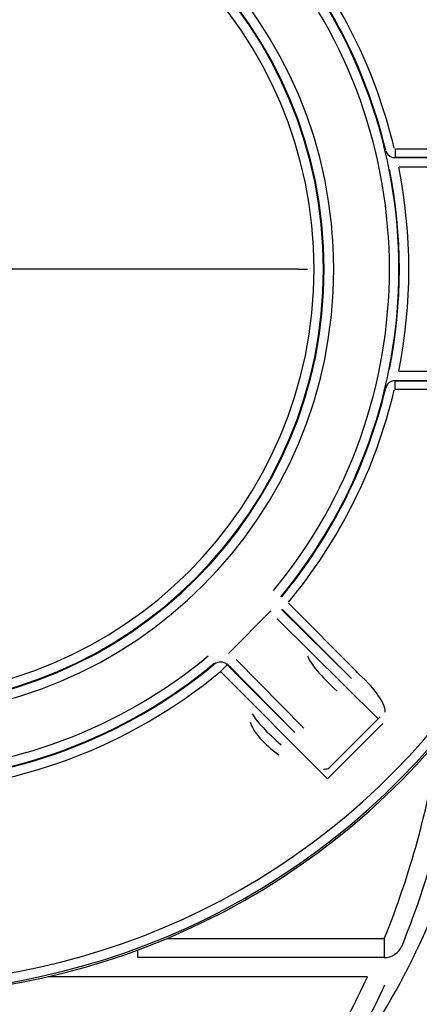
# Model space of a CAD drawing. Header units: inches. Extents: x 136.3 to 172.2, y 89.4 to 124.6.
# Tile 8 of 12: x 159.1 to 164.3, y 97.4 to 110.3. Entities that reach past the tile are written whole.
import ezdxf

# ---------------------------------------------------------------- set-up
doc = ezdxf.new("R2010")
doc.units = ezdxf.units.IN
doc.header["$MEASUREMENT"] = 0
doc.layers.add('N0', color=255, linetype='Continuous')

msp = doc.modelspace()

# ---------------------------------------------------------------- linework, layer by layer
at = {"layer": 'N0', "color": 255}
for p, q in [((164.012, 108.612), (164.012, 108.496)), ((164.012, 108.612), (169.836, 108.612)), ((164.012, 108.496), (169.999, 108.496)), ((169.836, 108.496), (164.012, 108.496)), ((169.999, 108.37), (164.063, 108.37)), ((162.741, 107.03), (158.957, 107.03)), ((162.741, 107.03), (162.859, 107.03)), ((164.063, 105.69), (169.999, 105.69)), ((169.999, 105.564), (164.012, 105.564)), ((164.012, 105.564), (169.836, 105.564)), ((164.012, 105.448), (164.012, 105.564)), ((169.836, 105.448), (164.012, 105.448)), ((162.611, 102.64), (163.52, 101.731)), ((161.822, 101.982), (162.379, 102.54)), ((162.519, 102.557), (163.438, 101.65)), ((163.438, 101.65), (162.53, 102.558)), ((163.792, 101.123), (162.46, 102.438)), ((161.715, 101.743), (161.803, 101.832)), ((161.803, 101.832), (162.693, 100.942)), ((162.693, 100.942), (161.804, 101.843)), ((161.923, 101.901), (162.812, 101)), ((163.125, 100.333), (161.715, 101.743)), ((163.854, 101.062), (163.125, 100.333)), ((163.138, 100.469), (163.792, 101.123)), ((161.016, 98.236), (163.871, 98.236)), ((163.871, 98.236), (163.871, 97.985)), ((160.629, 97.985), (160.629, 98.084)), ((163.871, 97.985), (160.629, 97.985)), ((163.652, 97.734), (159.449, 97.734))]:
    msp.add_line(p, q, dxfattribs=at)
for points in [[(162.859, 107.03, 2.052268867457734e-289, 2.052268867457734e-289, 0.067581), (162.758, 108.112, 2.052268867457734e-289, 2.052268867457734e-289, 0.048953), (162.443, 109.148, 2.052268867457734e-289, 2.052268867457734e-289, 0.049699), (161.932, 110.105, 2.052268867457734e-289, 2.052268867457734e-289, 0.04846), (161.244, 110.943, 2.052268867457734e-289, 2.052268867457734e-289, 0.049587), (160.405, 111.631, 2.052268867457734e-289, 2.052268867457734e-289, 0.048096), (159.45, 112.144, 2.052268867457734e-289, 2.052268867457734e-289, 0.049395), (158.411, 112.458, 2.052268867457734e-289, 2.052268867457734e-289, 0.043506), (157.331, 112.558, 2.052268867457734e-289, 2.052268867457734e-289, 0)], [(157.331, 112.44, 2.052268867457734e-289, 2.052268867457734e-289, -0.071718), (158.389, 112.342, 2.052268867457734e-289, 2.052268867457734e-289, -0.04939), (159.405, 112.034, 2.052268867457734e-289, 2.052268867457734e-289, -0.048087), (160.34, 111.533, 2.052268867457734e-289, 2.052268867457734e-289, -0.049581), (161.161, 110.86, 2.052268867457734e-289, 2.052268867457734e-289, -0.048449), (161.834, 110.039, 2.052268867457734e-289, 2.052268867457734e-289, -0.049693), (162.334, 109.103, 2.052268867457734e-289, 2.052268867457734e-289, -0.048939), (162.642, 108.09, 2.052268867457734e-289, 2.052268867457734e-289, -0.041757), (162.741, 107.03, 2.052268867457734e-289, 2.052268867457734e-289, 0)], [(164.002, 108.619, 2.052268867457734e-289, 2.052268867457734e-289, 0), (163.981, 108.614, 2.052268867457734e-289, 2.052268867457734e-289, 0), (163.96, 108.609, 2.052268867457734e-289, 2.052268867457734e-289, 0), (163.941, 108.605, 2.052268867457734e-289, 2.052268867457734e-289, 0), (163.924, 108.601, 2.052268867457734e-289, 2.052268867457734e-289, 0), (163.91, 108.597, 2.052268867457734e-289, 2.052268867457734e-289, 0), (163.899, 108.595, 2.052268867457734e-289, 2.052268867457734e-289, 0), (163.893, 108.593, 2.052268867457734e-289, 2.052268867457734e-289, 0), (163.89, 108.593, 2.052268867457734e-289, 2.052268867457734e-289, 0)], [(163.89, 108.592, 2.052268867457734e-289, 2.052268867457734e-289, 0), (163.89, 108.592, 2.052268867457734e-289, 2.052268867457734e-289, 0), (163.89, 108.592, 2.052268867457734e-289, 2.052268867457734e-289, 0), (163.89, 108.592, 2.052268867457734e-289, 2.052268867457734e-289, 0), (163.89, 108.592, 2.052268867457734e-289, 2.052268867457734e-289, 0), (163.89, 108.592, 2.052268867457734e-289, 2.052268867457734e-289, 0), (163.89, 108.592, 2.052268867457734e-289, 2.052268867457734e-289, 0), (163.89, 108.593, 2.052268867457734e-289, 2.052268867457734e-289, 0)], [(164.012, 108.496, 2.052268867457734e-289, 2.052268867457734e-289, -0.102652), (163.983, 108.498, 2.052268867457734e-289, 2.052268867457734e-289, -0.084293), (163.96, 108.504, 2.052268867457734e-289, 2.052268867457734e-289, -0.042513), (163.941, 108.516, 2.052268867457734e-289, 2.052268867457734e-289, -0.030128), (163.924, 108.529, 2.052268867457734e-289, 2.052268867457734e-289, -0.034672), (163.911, 108.542, 2.052268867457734e-289, 2.052268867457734e-289, -0.073041), (163.9, 108.559, 2.052268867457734e-289, 2.052268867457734e-289, -0.056183), (163.89, 108.593, 2.052268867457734e-289, 2.052268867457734e-289, 0)], [(163.89, 108.592, 2.052268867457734e-289, 2.052268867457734e-289, -0.980498), (163.896, 108.558, 2.052268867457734e-289, 2.052268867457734e-289, 0.0013), (163.902, 108.525, 2.052268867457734e-289, 2.052268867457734e-289, 0.000212), (163.91, 108.488, 2.052268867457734e-289, 2.052268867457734e-289, -0.000507), (163.918, 108.452, 2.052268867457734e-289, 2.052268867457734e-289, -0.001441), (163.926, 108.414, 2.052268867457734e-289, 2.052268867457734e-289, -0.000911), (163.933, 108.379, 2.052268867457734e-289, 2.052268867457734e-289, -0.001188), (163.939, 108.346, 2.052268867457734e-289, 2.052268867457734e-289, 0)], [(164.002, 108.619, 2.052268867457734e-289, 2.052268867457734e-289, 0.064902), (164.003, 108.618, 2.052268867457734e-289, 2.052268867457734e-289, 0.094909), (164.004, 108.616, 2.052268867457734e-289, 2.052268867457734e-289, 0.052907), (164.005, 108.614, 2.052268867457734e-289, 2.052268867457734e-289, 0.037817), (164.007, 108.613, 2.052268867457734e-289, 2.052268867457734e-289, 0.051504), (164.008, 108.612, 2.052268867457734e-289, 2.052268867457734e-289, 0.093895), (164.01, 108.612, 2.052268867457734e-289, 2.052268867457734e-289, -0.05793), (164.012, 108.612, 2.052268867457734e-289, 2.052268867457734e-289, 0)], [(164.063, 108.37, 2.052268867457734e-289, 2.052268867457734e-289, 0.00208), (164.056, 108.387, 2.052268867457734e-289, 2.052268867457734e-289, 0.001701), (164.049, 108.405, 2.052268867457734e-289, 2.052268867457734e-289, 0.002583), (164.041, 108.424, 2.052268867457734e-289, 2.052268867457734e-289, 0.000917), (164.033, 108.443, 2.052268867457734e-289, 2.052268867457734e-289, -0.000312), (164.025, 108.462, 2.052268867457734e-289, 2.052268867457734e-289, -0.002226), (164.018, 108.478, 2.052268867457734e-289, 2.052268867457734e-289, -0.024844), (164.012, 108.496, 2.052268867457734e-289, 2.052268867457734e-289, 0)], [(164.012, 108.496, 2.052268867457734e-289, 2.052268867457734e-289, 0), (164.012, 108.496, 2.052268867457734e-289, 2.052268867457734e-289, 0), (164.012, 108.496, 2.052268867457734e-289, 2.052268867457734e-289, 0), (164.012, 108.496, 2.052268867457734e-289, 2.052268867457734e-289, 0), (164.012, 108.496, 2.052268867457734e-289, 2.052268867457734e-289, 0), (164.012, 108.496, 2.052268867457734e-289, 2.052268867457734e-289, 0), (164.012, 108.496, 2.052268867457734e-289, 2.052268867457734e-289, 0), (164.012, 108.496, 2.052268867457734e-289, 2.052268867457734e-289, 0)], [(164.063, 108.37, 2.052268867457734e-289, 2.052268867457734e-289, 0), (164.039, 108.365, 2.052268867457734e-289, 2.052268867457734e-289, 0), (164.016, 108.361, 2.052268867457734e-289, 2.052268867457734e-289, 0), (163.995, 108.357, 2.052268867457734e-289, 2.052268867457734e-289, 0), (163.976, 108.353, 2.052268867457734e-289, 2.052268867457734e-289, 0), (163.961, 108.35, 2.052268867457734e-289, 2.052268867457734e-289, 0), (163.949, 108.348, 2.052268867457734e-289, 2.052268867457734e-289, 0), (163.942, 108.346, 2.052268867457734e-289, 2.052268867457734e-289, 0), (163.939, 108.346, 2.052268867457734e-289, 2.052268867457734e-289, 0)], [(162.859, 107.03, 2.052268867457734e-289, 2.052268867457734e-289, -0.068458), (162.758, 105.947, 2.052268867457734e-289, 2.052268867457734e-289, -0.049176), (162.444, 104.912, 2.052268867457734e-289, 2.052268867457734e-289, -0.049221), (161.932, 103.955, 2.052268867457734e-289, 2.052268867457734e-289, -0.049166), (161.244, 103.116, 2.052268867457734e-289, 2.052268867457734e-289, -0.048855), (160.405, 102.428, 2.052268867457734e-289, 2.052268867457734e-289, -0.048628), (159.45, 101.916, 2.052268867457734e-289, 2.052268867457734e-289, -0.048877), (158.411, 101.601, 2.052268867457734e-289, 2.052268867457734e-289, -0.044396), (157.331, 101.502, 2.052268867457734e-289, 2.052268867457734e-289, 0)], [(157.331, 101.62, 2.052268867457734e-289, 2.052268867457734e-289, 0.071762), (158.39, 101.718, 2.052268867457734e-289, 2.052268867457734e-289, 0.049393), (159.406, 102.026, 2.052268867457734e-289, 2.052268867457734e-289, 0.048079), (160.34, 102.527, 2.052268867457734e-289, 2.052268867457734e-289, 0.049573), (161.161, 103.201, 2.052268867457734e-289, 2.052268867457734e-289, 0.048445), (161.835, 104.021, 2.052268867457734e-289, 2.052268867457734e-289, 0.049689), (162.335, 104.957, 2.052268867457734e-289, 2.052268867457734e-289, 0.048936), (162.642, 105.971, 2.052268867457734e-289, 2.052268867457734e-289, 0.04174), (162.741, 107.03, 2.052268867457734e-289, 2.052268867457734e-289, 0)], [(163.939, 105.714, 2.052268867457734e-289, 2.052268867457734e-289, -0.99402), (163.933, 105.683, 2.052268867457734e-289, 2.052268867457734e-289, -0.001491), (163.925, 105.644, 2.052268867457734e-289, 2.052268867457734e-289, -0.000783), (163.918, 105.609, 2.052268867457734e-289, 2.052268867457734e-289, -0.00032), (163.91, 105.573, 2.052268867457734e-289, 2.052268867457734e-289, -0.000024), (163.903, 105.536, 2.052268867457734e-289, 2.052268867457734e-289, 0.000807), (163.895, 105.499, 2.052268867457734e-289, 2.052268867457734e-289, 0.025334), (163.89, 105.468, 2.052268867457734e-289, 2.052268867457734e-289, 0)], [(164.063, 105.69, 2.052268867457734e-289, 2.052268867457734e-289, 0), (164.039, 105.695, 2.052268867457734e-289, 2.052268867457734e-289, 0), (164.016, 105.699, 2.052268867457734e-289, 2.052268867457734e-289, 0), (163.995, 105.703, 2.052268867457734e-289, 2.052268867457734e-289, 0), (163.976, 105.707, 2.052268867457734e-289, 2.052268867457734e-289, 0), (163.961, 105.71, 2.052268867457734e-289, 2.052268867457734e-289, 0), (163.949, 105.712, 2.052268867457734e-289, 2.052268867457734e-289, 0), (163.942, 105.714, 2.052268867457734e-289, 2.052268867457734e-289, 0), (163.939, 105.714, 2.052268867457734e-289, 2.052268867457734e-289, 0)], [(164.012, 105.564, 2.052268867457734e-289, 2.052268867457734e-289, -0.926594), (164.017, 105.58, 2.052268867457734e-289, 2.052268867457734e-289, -0.001329), (164.025, 105.599, 2.052268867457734e-289, 2.052268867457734e-289, 0.000108), (164.033, 105.618, 2.052268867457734e-289, 2.052268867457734e-289, 0.0006), (164.041, 105.636, 2.052268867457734e-289, 2.052268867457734e-289, 0.001409), (164.048, 105.654, 2.052268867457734e-289, 2.052268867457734e-289, 0.002696), (164.056, 105.674, 2.052268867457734e-289, 2.052268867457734e-289, 0.984642), (164.063, 105.69, 2.052268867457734e-289, 2.052268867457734e-289, 0)], [(163.89, 105.467, 2.052268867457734e-289, 2.052268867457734e-289, -0.119459), (163.9, 105.5, 2.052268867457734e-289, 2.052268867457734e-289, -0.086252), (163.915, 105.522, 2.052268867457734e-289, 2.052268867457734e-289, -0.041832), (163.935, 105.54, 2.052268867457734e-289, 2.052268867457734e-289, -0.029964), (163.951, 105.551, 2.052268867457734e-289, 2.052268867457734e-289, -0.043494), (163.966, 105.559, 2.052268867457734e-289, 2.052268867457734e-289, -0.077582), (163.986, 105.563, 2.052268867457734e-289, 2.052268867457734e-289, -0.020706), (164.012, 105.564, 2.052268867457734e-289, 2.052268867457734e-289, 0)], [(163.89, 105.467, 2.052268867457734e-289, 2.052268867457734e-289, 0), (163.89, 105.467, 2.052268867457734e-289, 2.052268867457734e-289, 0), (163.89, 105.467, 2.052268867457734e-289, 2.052268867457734e-289, 0), (163.89, 105.468, 2.052268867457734e-289, 2.052268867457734e-289, 0), (163.89, 105.468, 2.052268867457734e-289, 2.052268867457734e-289, 0), (163.89, 105.468, 2.052268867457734e-289, 2.052268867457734e-289, 0), (163.89, 105.468, 2.052268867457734e-289, 2.052268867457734e-289, 0), (163.89, 105.468, 2.052268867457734e-289, 2.052268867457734e-289, 0)], [(164.002, 105.441, 2.052268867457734e-289, 2.052268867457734e-289, 0), (163.981, 105.446, 2.052268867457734e-289, 2.052268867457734e-289, 0), (163.96, 105.451, 2.052268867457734e-289, 2.052268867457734e-289, 0), (163.941, 105.455, 2.052268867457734e-289, 2.052268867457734e-289, 0), (163.924, 105.459, 2.052268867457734e-289, 2.052268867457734e-289, 0), (163.91, 105.463, 2.052268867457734e-289, 2.052268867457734e-289, 0), (163.899, 105.465, 2.052268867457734e-289, 2.052268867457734e-289, 0), (163.893, 105.467, 2.052268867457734e-289, 2.052268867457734e-289, 0), (163.89, 105.467, 2.052268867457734e-289, 2.052268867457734e-289, 0)], [(164.012, 105.448, 2.052268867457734e-289, 2.052268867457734e-289, 0.064764), (164.01, 105.448, 2.052268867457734e-289, 2.052268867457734e-289, 0.094698), (164.008, 105.448, 2.052268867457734e-289, 2.052268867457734e-289, 0.052929), (164.007, 105.447, 2.052268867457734e-289, 2.052268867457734e-289, 0.038057), (164.005, 105.446, 2.052268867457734e-289, 2.052268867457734e-289, 0.051531), (164.004, 105.444, 2.052268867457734e-289, 2.052268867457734e-289, 0.093615), (164.003, 105.442, 2.052268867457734e-289, 2.052268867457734e-289, -0.057751), (164.002, 105.441, 2.052268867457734e-289, 2.052268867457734e-289, 0)], [(164.012, 105.564, 2.052268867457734e-289, 2.052268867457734e-289, -0.000616), (164.012, 105.564, 2.052268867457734e-289, 2.052268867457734e-289, -0.002476), (164.012, 105.564, 2.052268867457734e-289, 2.052268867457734e-289, -0.007802), (164.012, 105.564, 2.052268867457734e-289, 2.052268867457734e-289, -0.009047), (164.012, 105.564, 2.052268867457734e-289, 2.052268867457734e-289, -0.001589), (164.012, 105.564, 2.052268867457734e-289, 2.052268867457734e-289, -0.003266), (164.012, 105.564, 2.052268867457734e-289, 2.052268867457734e-289, 0.009388), (164.012, 105.564, 2.052268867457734e-289, 2.052268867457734e-289, 0)], [(162.379, 102.54, 2.052268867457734e-289, 2.052268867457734e-289, 0.993499), (162.361, 102.58, 2.052268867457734e-289, 2.052268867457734e-289, -0.040712), (162.354, 102.61, 2.052268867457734e-289, 2.052268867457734e-289, -0.039349), (162.351, 102.646, 2.052268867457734e-289, 2.052268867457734e-289, -0.039088), (162.354, 102.691, 2.052268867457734e-289, 2.052268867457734e-289, -0.05411), (162.365, 102.734, 2.052268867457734e-289, 2.052268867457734e-289, -0.085345), (162.388, 102.772, 2.052268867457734e-289, 2.052268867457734e-289, -0.062441), (162.413, 102.807, 2.052268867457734e-289, 2.052268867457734e-289, 0)], [(162.51, 102.726, 2.052268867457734e-289, 2.052268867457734e-289, 0), (162.508, 102.728, 2.052268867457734e-289, 2.052268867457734e-289, 0), (162.502, 102.733, 2.052268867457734e-289, 2.052268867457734e-289, 0), (162.493, 102.74, 2.052268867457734e-289, 2.052268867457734e-289, 0), (162.481, 102.75, 2.052268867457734e-289, 2.052268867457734e-289, 0), (162.466, 102.763, 2.052268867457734e-289, 2.052268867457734e-289, 0), (162.45, 102.776, 2.052268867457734e-289, 2.052268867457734e-289, 0), (162.432, 102.791, 2.052268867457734e-289, 2.052268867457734e-289, 0), (162.413, 102.807, 2.052268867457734e-289, 2.052268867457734e-289, 0)], [(162.51, 102.726, 2.052268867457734e-289, 2.052268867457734e-289, 0.123612), (162.49, 102.699, 2.052268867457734e-289, 2.052268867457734e-289, 0.06145), (162.483, 102.681, 2.052268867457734e-289, 2.052268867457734e-289, 0.029637), (162.479, 102.666, 2.052268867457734e-289, 2.052268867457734e-289, 0.034019), (162.478, 102.651, 2.052268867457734e-289, 2.052268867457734e-289, 0.054387), (162.479, 102.637, 2.052268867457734e-289, 2.052268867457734e-289, 0.039896), (162.482, 102.625, 2.052268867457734e-289, 2.052268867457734e-289, 0.020375), (162.488, 102.604, 2.052268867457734e-289, 2.052268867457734e-289, 0)], [(162.53, 102.558, 2.052268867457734e-289, 2.052268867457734e-289, 0.867899), (162.5, 102.6, 2.052268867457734e-289, 2.052268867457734e-289, -0.045781), (162.494, 102.619, 2.052268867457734e-289, 2.052268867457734e-289, -0.030706), (162.491, 102.635, 2.052268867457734e-289, 2.052268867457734e-289, -0.033615), (162.491, 102.655, 2.052268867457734e-289, 2.052268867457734e-289, -0.055338), (162.495, 102.683, 2.052268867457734e-289, 2.052268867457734e-289, -0.088994), (162.505, 102.705, 2.052268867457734e-289, 2.052268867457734e-289, -0.030989), (162.522, 102.727, 2.052268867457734e-289, 2.052268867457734e-289, 0)], [(162.51, 102.726, 2.052268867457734e-289, 2.052268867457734e-289, 0.999861), (162.511, 102.726, 2.052268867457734e-289, 2.052268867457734e-289, 0.000023), (162.513, 102.727, 2.052268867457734e-289, 2.052268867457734e-289, 0.000073), (162.515, 102.727, 2.052268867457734e-289, 2.052268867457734e-289, 0.000083), (162.517, 102.727, 2.052268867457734e-289, 2.052268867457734e-289, 0.000028), (162.518, 102.727, 2.052268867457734e-289, 2.052268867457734e-289, -0.000047), (162.52, 102.727, 2.052268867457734e-289, 2.052268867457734e-289, 0.000034), (162.522, 102.727, 2.052268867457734e-289, 2.052268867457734e-289, 0)], [(162.611, 102.653, 2.052268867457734e-289, 2.052268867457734e-289, 0), (162.594, 102.667, 2.052268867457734e-289, 2.052268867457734e-289, 0), (162.577, 102.681, 2.052268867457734e-289, 2.052268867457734e-289, 0), (162.562, 102.694, 2.052268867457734e-289, 2.052268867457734e-289, 0), (162.548, 102.705, 2.052268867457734e-289, 2.052268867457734e-289, 0), (162.537, 102.714, 2.052268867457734e-289, 2.052268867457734e-289, 0), (162.529, 102.721, 2.052268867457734e-289, 2.052268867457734e-289, 0), (162.524, 102.725, 2.052268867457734e-289, 2.052268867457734e-289, 0), (162.522, 102.727, 2.052268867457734e-289, 2.052268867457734e-289, 0)], [(162.394, 102.55, 2.052268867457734e-289, 2.052268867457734e-289, 0.009211), (162.409, 102.556, 2.052268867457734e-289, 2.052268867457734e-289, 0.005605), (162.423, 102.561, 2.052268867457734e-289, 2.052268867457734e-289, 0.013399), (162.438, 102.568, 2.052268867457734e-289, 2.052268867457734e-289, 0.010531), (162.453, 102.576, 2.052268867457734e-289, 2.052268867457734e-289, 0.012973), (162.468, 102.584, 2.052268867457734e-289, 2.052268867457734e-289, 0.027679), (162.481, 102.592, 2.052268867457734e-289, 2.052268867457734e-289, 0.152547), (162.488, 102.604, 2.052268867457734e-289, 2.052268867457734e-289, 0)], [(162.488, 102.604, 2.052268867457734e-289, 2.052268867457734e-289, 0.030991), (162.491, 102.598, 2.052268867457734e-289, 2.052268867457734e-289, -0.009498), (162.494, 102.59, 2.052268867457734e-289, 2.052268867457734e-289, 0.02639), (162.497, 102.582, 2.052268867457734e-289, 2.052268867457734e-289, 0.052248), (162.502, 102.575, 2.052268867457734e-289, 2.052268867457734e-289, 0.033563), (162.508, 102.568, 2.052268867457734e-289, 2.052268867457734e-289, -0.001114), (162.513, 102.563, 2.052268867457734e-289, 2.052268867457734e-289, 0.063293), (162.519, 102.557, 2.052268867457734e-289, 2.052268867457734e-289, 0)], [(162.611, 102.64, 2.052268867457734e-289, 2.052268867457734e-289, 0), (162.596, 102.624, 2.052268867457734e-289, 2.052268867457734e-289, 0), (162.581, 102.609, 2.052268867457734e-289, 2.052268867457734e-289, 0), (162.567, 102.595, 2.052268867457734e-289, 2.052268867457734e-289, 0), (162.554, 102.582, 2.052268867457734e-289, 2.052268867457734e-289, 0), (162.544, 102.572, 2.052268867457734e-289, 2.052268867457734e-289, 0), (162.536, 102.565, 2.052268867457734e-289, 2.052268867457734e-289, 0), (162.532, 102.56, 2.052268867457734e-289, 2.052268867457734e-289, 0), (162.53, 102.558, 2.052268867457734e-289, 2.052268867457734e-289, 0)], [(162.611, 102.653, 2.052268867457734e-289, 2.052268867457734e-289, 0.073677), (162.61, 102.652, 2.052268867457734e-289, 2.052268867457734e-289, 0.101307), (162.609, 102.65, 2.052268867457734e-289, 2.052268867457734e-289, 0.053401), (162.608, 102.647, 2.052268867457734e-289, 2.052268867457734e-289, 0.050028), (162.609, 102.645, 2.052268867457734e-289, 2.052268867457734e-289, 0.05886), (162.609, 102.643, 2.052268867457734e-289, 2.052268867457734e-289, 0.060426), (162.61, 102.641, 2.052268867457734e-289, 2.052268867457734e-289, -0.979852), (162.611, 102.64, 2.052268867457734e-289, 2.052268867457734e-289, 0)], [(162.394, 102.55, 2.052268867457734e-289, 2.052268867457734e-289, 0.018012), (162.392, 102.549, 2.052268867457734e-289, 2.052268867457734e-289, -0.024997), (162.39, 102.548, 2.052268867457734e-289, 2.052268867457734e-289, 0.013943), (162.387, 102.547, 2.052268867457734e-289, 2.052268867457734e-289, 0.044507), (162.384, 102.545, 2.052268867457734e-289, 2.052268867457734e-289, 0.04024), (162.382, 102.543, 2.052268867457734e-289, 2.052268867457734e-289, 0.012763), (162.38, 102.541, 2.052268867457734e-289, 2.052268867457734e-289, 0.931461), (162.379, 102.54, 2.052268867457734e-289, 2.052268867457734e-289, 0)], [(162.46, 102.438, 2.052268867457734e-289, 2.052268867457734e-289, -0.668065), (162.444, 102.455, 2.052268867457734e-289, 2.052268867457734e-289, -0.019863), (162.431, 102.468, 2.052268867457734e-289, 2.052268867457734e-289, -0.051901), (162.419, 102.483, 2.052268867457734e-289, 2.052268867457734e-289, -0.042338), (162.412, 102.497, 2.052268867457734e-289, 2.052268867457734e-289, -0.022655), (162.407, 102.511, 2.052268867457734e-289, 2.052268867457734e-289, -0.00296), (162.404, 102.524, 2.052268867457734e-289, 2.052268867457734e-289, -0.005457), (162.394, 102.55, 2.052268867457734e-289, 2.052268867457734e-289, 0)], [(162.46, 102.438, 2.052268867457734e-289, 2.052268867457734e-289, 0), (162.477, 102.456, 2.052268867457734e-289, 2.052268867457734e-289, 0), (162.492, 102.474, 2.052268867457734e-289, 2.052268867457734e-289, 0), (162.504, 102.492, 2.052268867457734e-289, 2.052268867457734e-289, 0), (162.514, 102.509, 2.052268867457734e-289, 2.052268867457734e-289, 0), (162.52, 102.525, 2.052268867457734e-289, 2.052268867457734e-289, 0), (162.523, 102.539, 2.052268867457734e-289, 2.052268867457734e-289, 0), (162.523, 102.549, 2.052268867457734e-289, 2.052268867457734e-289, 0), (162.519, 102.557, 2.052268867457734e-289, 2.052268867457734e-289, 0)], [(162.53, 102.558, 2.052268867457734e-289, 2.052268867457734e-289, -0.000038), (162.528, 102.558, 2.052268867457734e-289, 2.052268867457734e-289, 0.000019), (162.527, 102.558, 2.052268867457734e-289, 2.052268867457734e-289, -0.000038), (162.525, 102.558, 2.052268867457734e-289, 2.052268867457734e-289, -0.000074), (162.523, 102.558, 2.052268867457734e-289, 2.052268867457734e-289, -0.000048), (162.522, 102.558, 2.052268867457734e-289, 2.052268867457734e-289, -0.000004), (162.52, 102.557, 2.052268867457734e-289, 2.052268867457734e-289, 0.000067), (162.519, 102.557, 2.052268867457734e-289, 2.052268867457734e-289, 0)], [(161.555, 101.948, 2.052268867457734e-289, 2.052268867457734e-289, -0.847657), (161.581, 101.969, 2.052268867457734e-289, 2.052268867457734e-289, -0.062768), (161.612, 101.989, 2.052268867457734e-289, 2.052268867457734e-289, -0.047471), (161.652, 102.003, 2.052268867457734e-289, 2.052268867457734e-289, -0.040661), (161.695, 102.01, 2.052268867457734e-289, 2.052268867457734e-289, -0.035497), (161.732, 102.01, 2.052268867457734e-289, 2.052268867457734e-289, -0.069612), (161.774, 102.002, 2.052268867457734e-289, 2.052268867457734e-289, -0.417512), (161.822, 101.982, 2.052268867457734e-289, 2.052268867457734e-289, 0)], [(161.811, 101.967, 2.052268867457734e-289, 2.052268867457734e-289, -0.009206), (161.805, 101.953, 2.052268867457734e-289, 2.052268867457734e-289, -0.005603), (161.8, 101.939, 2.052268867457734e-289, 2.052268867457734e-289, -0.013393), (161.793, 101.923, 2.052268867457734e-289, 2.052268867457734e-289, -0.01053), (161.786, 101.908, 2.052268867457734e-289, 2.052268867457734e-289, -0.012978), (161.777, 101.894, 2.052268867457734e-289, 2.052268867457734e-289, -0.027682), (161.769, 101.881, 2.052268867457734e-289, 2.052268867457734e-289, -0.152528), (161.757, 101.873, 2.052268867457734e-289, 2.052268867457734e-289, 0)], [(161.822, 101.982, 2.052268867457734e-289, 2.052268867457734e-289, 0.018534), (161.82, 101.98, 2.052268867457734e-289, 2.052268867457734e-289, -0.025555), (161.818, 101.978, 2.052268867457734e-289, 2.052268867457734e-289, 0.013467), (161.816, 101.976, 2.052268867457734e-289, 2.052268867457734e-289, 0.044778), (161.814, 101.974, 2.052268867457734e-289, 2.052268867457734e-289, 0.043442), (161.813, 101.971, 2.052268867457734e-289, 2.052268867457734e-289, 0.014055), (161.812, 101.969, 2.052268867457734e-289, 2.052268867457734e-289, 0.927771), (161.811, 101.967, 2.052268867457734e-289, 2.052268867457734e-289, 0)], [(161.811, 101.967, 2.052268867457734e-289, 2.052268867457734e-289, -0.882914), (161.83, 101.961, 2.052268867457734e-289, 2.052268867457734e-289, -0.013383), (161.844, 101.958, 2.052268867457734e-289, 2.052268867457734e-289, -0.032259), (161.86, 101.952, 2.052268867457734e-289, 2.052268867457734e-289, -0.05329), (161.875, 101.944, 2.052268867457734e-289, 2.052268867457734e-289, -0.034885), (161.888, 101.932, 2.052268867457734e-289, 2.052268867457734e-289, -0.00619), (161.899, 101.921, 2.052268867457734e-289, 2.052268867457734e-289, 0.003064), (161.923, 101.901, 2.052268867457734e-289, 2.052268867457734e-289, 0)], [(161.555, 101.948, 2.052268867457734e-289, 2.052268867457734e-289, 0), (161.57, 101.929, 2.052268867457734e-289, 2.052268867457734e-289, 0), (161.585, 101.911, 2.052268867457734e-289, 2.052268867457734e-289, 0), (161.599, 101.895, 2.052268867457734e-289, 2.052268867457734e-289, 0), (161.611, 101.88, 2.052268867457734e-289, 2.052268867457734e-289, 0), (161.621, 101.868, 2.052268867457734e-289, 2.052268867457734e-289, 0), (161.628, 101.859, 2.052268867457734e-289, 2.052268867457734e-289, 0), (161.633, 101.854, 2.052268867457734e-289, 2.052268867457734e-289, 0), (161.635, 101.851, 2.052268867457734e-289, 2.052268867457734e-289, 0)], [(161.757, 101.873, 2.052268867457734e-289, 2.052268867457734e-289, -0.98841), (161.732, 101.881, 2.052268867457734e-289, 2.052268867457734e-289, 0.042899), (161.714, 101.883, 2.052268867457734e-289, 2.052268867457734e-289, 0.042002), (161.694, 101.881, 2.052268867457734e-289, 2.052268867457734e-289, 0.025973), (161.681, 101.878, 2.052268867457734e-289, 2.052268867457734e-289, 0.025385), (161.669, 101.874, 2.052268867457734e-289, 2.052268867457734e-289, 0.045652), (161.656, 101.868, 2.052268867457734e-289, 2.052268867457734e-289, 0.842177), (161.635, 101.851, 2.052268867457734e-289, 2.052268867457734e-289, 0)], [(161.634, 101.84, 2.052268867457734e-289, 2.052268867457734e-289, 0.999921), (161.634, 101.841, 2.052268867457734e-289, 2.052268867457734e-289, 0.000013), (161.634, 101.842, 2.052268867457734e-289, 2.052268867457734e-289, 0.000041), (161.635, 101.844, 2.052268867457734e-289, 2.052268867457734e-289, 0.000046), (161.635, 101.846, 2.052268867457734e-289, 2.052268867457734e-289, 0.000016), (161.635, 101.848, 2.052268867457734e-289, 2.052268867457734e-289, -0.000026), (161.635, 101.85, 2.052268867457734e-289, 2.052268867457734e-289, 0.000019), (161.635, 101.851, 2.052268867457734e-289, 2.052268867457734e-289, 0)], [(161.715, 101.743, 2.052268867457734e-289, 2.052268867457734e-289, 0), (161.699, 101.762, 2.052268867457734e-289, 2.052268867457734e-289, 0), (161.684, 101.779, 2.052268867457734e-289, 2.052268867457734e-289, 0), (161.67, 101.796, 2.052268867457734e-289, 2.052268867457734e-289, 0), (161.658, 101.811, 2.052268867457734e-289, 2.052268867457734e-289, 0), (161.648, 101.823, 2.052268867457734e-289, 2.052268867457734e-289, 0), (161.641, 101.832, 2.052268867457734e-289, 2.052268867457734e-289, 0), (161.636, 101.837, 2.052268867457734e-289, 2.052268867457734e-289, 0), (161.634, 101.84, 2.052268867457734e-289, 2.052268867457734e-289, 0)], [(161.804, 101.843, 2.052268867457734e-289, 2.052268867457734e-289, 0.019576), (161.798, 101.848, 2.052268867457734e-289, 2.052268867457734e-289, -0.028296), (161.791, 101.854, 2.052268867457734e-289, 2.052268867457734e-289, 0.015028), (161.785, 101.859, 2.052268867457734e-289, 2.052268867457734e-289, 0.050475), (161.778, 101.865, 2.052268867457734e-289, 2.052268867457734e-289, 0.042706), (161.769, 101.869, 2.052268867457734e-289, 2.052268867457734e-289, 0.013316), (161.762, 101.871, 2.052268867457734e-289, 2.052268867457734e-289, 0.932843), (161.757, 101.873, 2.052268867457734e-289, 2.052268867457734e-289, 0)], [(161.804, 101.843, 2.052268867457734e-289, 2.052268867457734e-289, 0.000051), (161.804, 101.841, 2.052268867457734e-289, 2.052268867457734e-289, -0.000002), (161.804, 101.84, 2.052268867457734e-289, 2.052268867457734e-289, -0.000045), (161.804, 101.838, 2.052268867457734e-289, 2.052268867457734e-289, -0.000071), (161.804, 101.836, 2.052268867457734e-289, 2.052268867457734e-289, -0.000037), (161.803, 101.835, 2.052268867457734e-289, 2.052268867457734e-289, 0.000017), (161.803, 101.833, 2.052268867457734e-289, 2.052268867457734e-289, -0.000038), (161.803, 101.832, 2.052268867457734e-289, 2.052268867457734e-289, 0)], [(161.923, 101.901, 2.052268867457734e-289, 2.052268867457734e-289, 0), (161.906, 101.884, 2.052268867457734e-289, 2.052268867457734e-289, 0), (161.887, 101.87, 2.052268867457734e-289, 2.052268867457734e-289, 0), (161.869, 101.857, 2.052268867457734e-289, 2.052268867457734e-289, 0), (161.852, 101.848, 2.052268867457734e-289, 2.052268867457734e-289, 0), (161.836, 101.841, 2.052268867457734e-289, 2.052268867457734e-289, 0), (161.823, 101.838, 2.052268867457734e-289, 2.052268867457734e-289, 0), (161.812, 101.839, 2.052268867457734e-289, 2.052268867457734e-289, 0), (161.804, 101.843, 2.052268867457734e-289, 2.052268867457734e-289, 0)], [(163.52, 101.731, 2.052268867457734e-289, 2.052268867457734e-289, 0), (163.504, 101.716, 2.052268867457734e-289, 2.052268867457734e-289, 0), (163.489, 101.7, 2.052268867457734e-289, 2.052268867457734e-289, 0), (163.475, 101.686, 2.052268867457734e-289, 2.052268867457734e-289, 0), (163.462, 101.674, 2.052268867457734e-289, 2.052268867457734e-289, 0), (163.452, 101.664, 2.052268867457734e-289, 2.052268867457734e-289, 0), (163.445, 101.656, 2.052268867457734e-289, 2.052268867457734e-289, 0), (163.44, 101.651, 2.052268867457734e-289, 2.052268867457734e-289, 0), (163.438, 101.65, 2.052268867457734e-289, 2.052268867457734e-289, 0)], [(163.864, 101.144, 2.052268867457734e-289, 2.052268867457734e-289, 0), (163.858, 101.144, 2.052268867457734e-289, 2.052268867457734e-289, 0), (163.852, 101.145, 2.052268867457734e-289, 2.052268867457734e-289, 0), (163.845, 101.146, 2.052268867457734e-289, 2.052268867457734e-289, 0), (163.839, 101.146, 2.052268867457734e-289, 2.052268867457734e-289, 0), (163.833, 101.147, 2.052268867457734e-289, 2.052268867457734e-289, 0), (163.827, 101.147, 2.052268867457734e-289, 2.052268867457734e-289, 0), (163.821, 101.148, 2.052268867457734e-289, 2.052268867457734e-289, 0), (163.815, 101.149, 2.052268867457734e-289, 2.052268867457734e-289, 0)], [(163.854, 101.062, 2.052268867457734e-289, 2.052268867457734e-289, 0.999051), (163.851, 101.068, 2.052268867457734e-289, 2.052268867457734e-289, 0.001291), (163.845, 101.082, 2.052268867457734e-289, 2.052268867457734e-289, -0.000681), (163.839, 101.095, 2.052268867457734e-289, 2.052268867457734e-289, -0.001983), (163.832, 101.109, 2.052268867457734e-289, 2.052268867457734e-289, -0.001518), (163.826, 101.124, 2.052268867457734e-289, 2.052268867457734e-289, -0.000086), (163.821, 101.136, 2.052268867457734e-289, 2.052268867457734e-289, -0.00178), (163.815, 101.149, 2.052268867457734e-289, 2.052268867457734e-289, 0)], [(163.864, 101.144, 2.052268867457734e-289, 2.052268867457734e-289, -0.004069), (163.863, 101.132, 2.052268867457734e-289, 2.052268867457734e-289, 0.000003), (163.862, 101.12, 2.052268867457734e-289, 2.052268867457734e-289, -0.003773), (163.86, 101.107, 2.052268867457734e-289, 2.052268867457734e-289, -0.005441), (163.859, 101.093, 2.052268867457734e-289, 2.052268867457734e-289, -0.002229), (163.857, 101.081, 2.052268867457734e-289, 2.052268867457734e-289, 0.002651), (163.855, 101.068, 2.052268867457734e-289, 2.052268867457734e-289, 0.998085), (163.854, 101.062, 2.052268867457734e-289, 2.052268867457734e-289, 0)], [(162.812, 101, 2.052268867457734e-289, 2.052268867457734e-289, 0), (162.795, 100.984, 2.052268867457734e-289, 2.052268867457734e-289, 0), (162.776, 100.969, 2.052268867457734e-289, 2.052268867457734e-289, 0), (162.758, 100.957, 2.052268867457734e-289, 2.052268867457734e-289, 0), (162.741, 100.947, 2.052268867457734e-289, 2.052268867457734e-289, 0), (162.725, 100.941, 2.052268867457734e-289, 2.052268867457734e-289, 0), (162.712, 100.938, 2.052268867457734e-289, 2.052268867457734e-289, 0), (162.701, 100.938, 2.052268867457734e-289, 2.052268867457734e-289, 0), (162.693, 100.942, 2.052268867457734e-289, 2.052268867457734e-289, 0)], [(163.125, 100.333, 2.052268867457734e-289, 2.052268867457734e-289, 0.99922), (163.124, 100.335, 2.052268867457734e-289, 2.052268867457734e-289, 0.000223), (163.115, 100.355, 2.052268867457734e-289, 2.052268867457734e-289, 0.000675), (163.105, 100.379, 2.052268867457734e-289, 2.052268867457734e-289, 0.000646), (163.096, 100.401, 2.052268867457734e-289, 2.052268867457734e-289, 0.00004), (163.088, 100.421, 2.052268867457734e-289, 2.052268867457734e-289, -0.000323), (163.078, 100.443, 2.052268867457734e-289, 2.052268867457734e-289, 0.000229), (163.07, 100.462, 2.052268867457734e-289, 2.052268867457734e-289, 0)], [(163.138, 100.469, 2.052268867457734e-289, 2.052268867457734e-289, -0.000306), (163.136, 100.448, 2.052268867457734e-289, 2.052268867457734e-289, 0.000434), (163.134, 100.425, 2.052268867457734e-289, 2.052268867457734e-289, -0.000058), (163.132, 100.405, 2.052268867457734e-289, 2.052268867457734e-289, -0.00087), (163.13, 100.381, 2.052268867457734e-289, 2.052268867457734e-289, -0.000892), (163.127, 100.356, 2.052268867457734e-289, 2.052268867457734e-289, -0.000293), (163.125, 100.335, 2.052268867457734e-289, 2.052268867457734e-289, -0.998967), (163.125, 100.333, 2.052268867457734e-289, 2.052268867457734e-289, 0)], [(163.871, 98.236, 2.052268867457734e-289, 2.052268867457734e-289, 0), (163.917, 98.218, 2.052268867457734e-289, 2.052268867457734e-289, 0), (163.96, 98.2, 2.052268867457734e-289, 2.052268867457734e-289, 0), (164.001, 98.183, 2.052268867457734e-289, 2.052268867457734e-289, 0), (164.036, 98.169, 2.052268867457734e-289, 2.052268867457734e-289, 0), (164.065, 98.157, 2.052268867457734e-289, 2.052268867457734e-289, 0), (164.086, 98.148, 2.052268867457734e-289, 2.052268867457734e-289, 0), (164.1, 98.143, 2.052268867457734e-289, 2.052268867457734e-289, 0), (164.104, 98.141, 2.052268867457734e-289, 2.052268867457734e-289, 0)], [(164.104, 98.141, 2.052268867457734e-289, 2.052268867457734e-289, 0.997419), (164.074, 98.069, 2.052268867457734e-289, 2.052268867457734e-289, -0.001778), (164.043, 97.994, 2.052268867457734e-289, 2.052268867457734e-289, -0.0018), (164.012, 97.921, 2.052268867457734e-289, 2.052268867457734e-289, -0.001264), (163.98, 97.848, 2.052268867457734e-289, 2.052268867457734e-289, -0.001895), (163.947, 97.773, 2.052268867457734e-289, 2.052268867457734e-289, -0.003703), (163.911, 97.696, 2.052268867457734e-289, 2.052268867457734e-289, 0.000054), (163.88, 97.628, 2.052268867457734e-289, 2.052268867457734e-289, 0)], [(160.629, 97.985, 2.052268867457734e-289, 2.052268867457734e-289, 0), (160.591, 97.985, 2.052268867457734e-289, 2.052268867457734e-289, 0), (160.546, 97.985, 2.052268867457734e-289, 2.052268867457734e-289, 0), (160.501, 97.985, 2.052268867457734e-289, 2.052268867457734e-289, 0), (160.46, 97.985, 2.052268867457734e-289, 2.052268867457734e-289, 0), (160.415, 97.985, 2.052268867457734e-289, 2.052268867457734e-289, 0), (160.371, 97.985, 2.052268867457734e-289, 2.052268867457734e-289, 0), (160.332, 97.985, 2.052268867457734e-289, 2.052268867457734e-289, 0)], [(163.652, 97.734, 2.052268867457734e-289, 2.052268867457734e-289, 0.004058), (163.682, 97.766, 2.052268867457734e-289, 2.052268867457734e-289, 0.00382), (163.716, 97.803, 2.052268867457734e-289, 2.052268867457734e-289, 0.003992), (163.748, 97.839, 2.052268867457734e-289, 2.052268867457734e-289, 0.002226), (163.78, 97.876, 2.052268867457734e-289, 2.052268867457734e-289, 0.002269), (163.813, 97.915, 2.052268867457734e-289, 2.052268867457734e-289, 0.002717), (163.844, 97.951, 2.052268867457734e-289, 2.052268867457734e-289, -0.993616), (163.871, 97.985, 2.052268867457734e-289, 2.052268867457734e-289, 0)], [(163.652, 97.734, 2.052268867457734e-289, 2.052268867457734e-289, 0), (163.696, 97.713, 2.052268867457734e-289, 2.052268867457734e-289, 0), (163.739, 97.693, 2.052268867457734e-289, 2.052268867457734e-289, 0), (163.779, 97.675, 2.052268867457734e-289, 2.052268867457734e-289, 0), (163.813, 97.659, 2.052268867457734e-289, 2.052268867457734e-289, 0), (163.841, 97.645, 2.052268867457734e-289, 2.052268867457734e-289, 0), (163.862, 97.636, 2.052268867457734e-289, 2.052268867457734e-289, 0), (163.875, 97.63, 2.052268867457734e-289, 2.052268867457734e-289, 0), (163.88, 97.628, 2.052268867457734e-289, 2.052268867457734e-289, 0)]]:
    msp.add_lwpolyline(points, format="xyseb", dxfattribs=at)
for centre, radius, start, end in [((157.331, 107.03), 5.876, 270, 90), ((157.331, 107.03), 5.75, 270, 90), ((157.331, 107.03), 5.741, 270, 90), ((157.331, 107.03), 5.616, 270, 90), ((157.331, 107.03), 6.858, 13.4003, 39.659), ((157.331, 107.03), 6.733, 320.2723, 39.7277), ((157.331, 107.03), 6.742, 13.4003, 39.659), ((157.331, 107.03), 6.608, 320.2723, 39.7277), ((164.012, 108.621), 0.126, 193.4147, 250.739), ((164.012, 108.622), 0.126, 250.748, 269.9762), ((157.331, 107.03), 6.738, 348.7396, 11.2604), ((157.331, 107.03), 6.863, 348.7396, 11.2604), ((157.331, 107.03), 6.742, 320.341, 346.5997), ((164.012, 105.439), 0.126, 113.7702, 166.5853), ((164.012, 105.439), 0.126, 90.0149, 113.7706), ((157.331, 107.03), 6.858, 320.341, 346.5997), ((157.331, 107.03), 6.608, 271.0673, 309.7277), ((157.331, 107.03), 6.733, 271.0673, 309.7277), ((157.331, 107.03), 6.742, 271.1398, 309.6604), ((161.715, 101.743), 0.126, 45.0181, 129.6422), ((157.331, 107.03), 9.385, 270, 325.8348), ((157.331, 107.03), 6.868, 271.1398, 309.6604), ((157.331, 107.03), 9.51, 270, 325.8348), ((157.331, 107.03), 9.534, 270, 325.7111), ((153.403, 102.507), 11.558, 337.8039, 353.5858), ((163.541, 101.371), 0.353, 315.2911, 320.8467), ((153.403, 102.507), 11.306, 337.8039, 351.5371), ((155.765, 102.153), 9.455, 328.6342, 351.4538), ((163.061, 100.904), 0.442, 271.1006, 279.9852), ((163.871, 98.236), 0.251, 270, 337.8039), ((153.403, 102.507), 11.306, 329.2621, 335.025), ((153.403, 102.507), 11.558, 329.2621, 335.025)]:
    msp.add_arc(centre, radius, start, end, dxfattribs=at)
for centre, major_axis, ratio, start_param, end_param in [((163.341, 101.569), (-0.474, 0.42), 0.191244, 0.273099, 1.552193), ((163.341, 101.569), (-0.523, 0.425), 0.346111, 3.414691, 4.693786), ((162.596, 100.862), (-0.474, 0.4), 0.18446, 0.434009, 1.553343), ((162.626, 100.831), (-0.512, 0.362), 0.368919, 0.434009, 1.553343), ((163.849, 101.057), (-0.00465, -0.00465), 0.026183, 1.570796, 1.924225)]:
    msp.add_ellipse(centre, major_axis=major_axis, ratio=ratio, start_param=start_param, end_param=end_param, dxfattribs=at)

doc.saveas('drawing.dxf')
